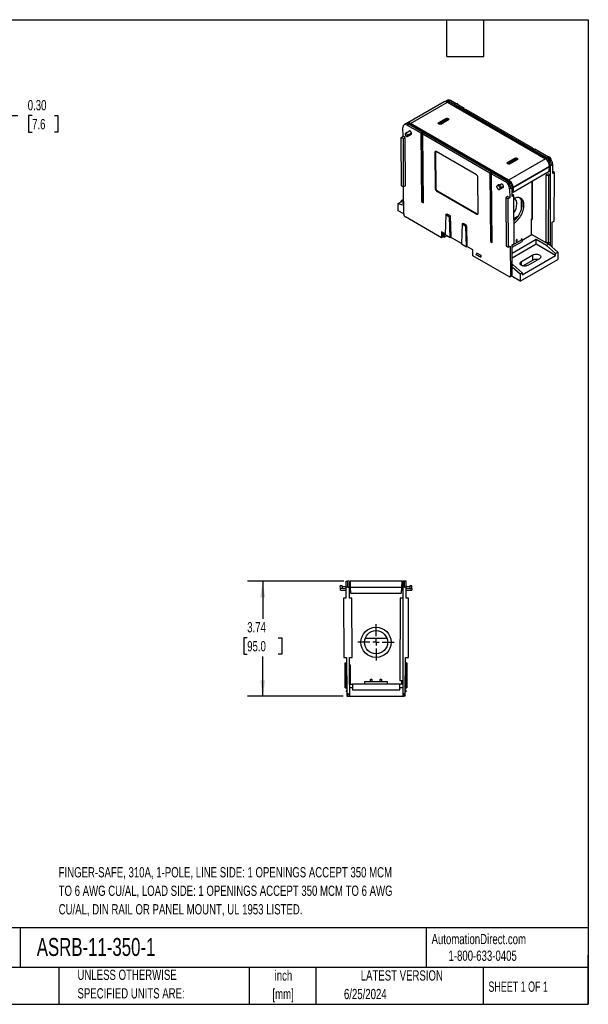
# Model space of a CAD drawing. Header units: inches. Extents: x 1 to 43, y 1 to 33.
# Tile 3 of 3: x 24.5 to 43, y 1 to 33. Entities that reach past the tile are written whole.
import ezdxf

# ---------------------------------------------------------------- set-up
doc = ezdxf.new("R2010")
doc.units = ezdxf.units.IN
doc.header["$LTSCALE"] = 4
doc.header["$MEASUREMENT"] = 0
doc.linetypes.add('CENTERX2', pattern=[0.8, 0.5, -0.1, 0.1, -0.1])
doc.layers.add('CENTER', color=40, linetype='CENTERX2')
doc.layers.add('DIMENSIONS', color=140, linetype='Continuous', lineweight=25)
doc.layers.add('TEXT', color=140, linetype='Continuous', lineweight=25)
doc.styles.add('SLDTEXTSTYLE0', font='TXT', dxfattribs={"width": 0.7})
doc.styles.add('SLDTEXTSTYLE1', font='TXT', dxfattribs={"width": 0.65})
doc.dimstyles.new('SLDDIMSTYLE2', dxfattribs={"dimtxt": 0.339844, "dimasz": 0.52, "dimexe": 0, "dimexo": 0.0625, "dimgap": 0.084961, "dimtad": 0, "dimtih": 1, "dimtoh": 1, "dimrnd": 1e-09, "dimzin": 12, "dimdsep": 46, "dimtxsty": 'SLDTEXTSTYLE0', "dimsah": 1, "dimcen": 0.09, "dimadec": 0, "dimazin": 3, "dimtfac": 1, "dimtofl": 0, "dimtmove": 0, "dimatfit": 3, "dimfxl": 0, "dimfrac": 2, "dimtolj": 1, "dimtzin": 12, "dimarcsym": 0})
doc.dimstyles.new('SLDDIMSTYLE3', dxfattribs={"dimtxt": 0.339844, "dimasz": 0.52, "dimexe": 0, "dimexo": 0.0625, "dimgap": 0.084961, "dimtad": 0, "dimtih": 1, "dimtoh": 1, "dimrnd": 1e-09, "dimzin": 0, "dimdsep": 46, "dimtxsty": 'SLDTEXTSTYLE0', "dimsah": 1, "dimcen": 0.09, "dimadec": 0, "dimazin": 0, "dimtfac": 1, "dimtmove": 0, "dimatfit": 0, "dimfxl": 0, "dimfrac": 2, "dimtolj": 1, "dimtzin": 12, "dimarcsym": 0})

# ---------------------------------------------------------------- blocks, each defined once
blk = doc.blocks.new('_D_3')
at = {"layer": 'DIMENSIONS'}
for p, q in [((35.054, 14.752), (31.917, 14.752)), ((32.417, 14.752), (32.417, 13.531)), ((31.912, 12.915), (31.798, 12.915)), ((31.798, 12.915), (31.798, 12.375)), ((32.922, 12.915), (33.036, 12.915)), ((33.036, 12.915), (33.036, 12.375)), ((31.798, 12.375), (31.912, 12.375)), ((32.417, 11.013), (32.417, 12.299)), ((33.036, 12.375), (32.922, 12.375)), ((35.034, 11.013), (31.917, 11.013))]:
    blk.add_line(p, q, dxfattribs=at)
for points in [[(32.417, 14.752), (32.337, 14.232), (32.497, 14.232)], [(32.417, 11.013), (32.497, 11.533), (32.337, 11.533)]]:
    blk.add_solid(points, dxfattribs=at)
at = {"layer": 'DIMENSIONS', "char_height": 0.3333, "attachment_point": 1, "style": 'SLDTEXTSTYLE0'}
for s, insert in [('3.74', (31.912, 13.421)), ('95.0', (31.912, 12.805))]:
    blk.add_mtext(s, dxfattribs=dict(at, insert=insert))
blk = doc.blocks.new('SW_CENTERMARKSYMBOL_0')
at = {"layer": 'CENTER', "color": 0}
for p, q in [((0, 0.2), (0, 0.592)), ((-0.2, 0), (-0.592, 0)), ((0, 0), (-0.1, 0)), ((0, 0), (0, 0.1)), ((0, 0), (0, -0.1)), ((0, 0), (0.1, 0)), ((0.2, 0), (0.592, 0)), ((0, -0.2), (0, -0.592))]:
    blk.add_line(p, q, dxfattribs=at)
blk = doc.blocks.new('SW_CENTERMARKSYMBOL_1')
at = {"layer": 'CENTER', "color": 0}
for p, q in [((0, 0.2), (0, 0.476)), ((-0.2, 0), (-0.476, 0)), ((0, 0), (-0.1, 0)), ((0, 0), (0, 0.1)), ((0, 0), (0, -0.1)), ((0, 0), (0.1, 0)), ((0.2, 0), (0.476, 0)), ((0, -0.2), (0, -0.476))]:
    blk.add_line(p, q, dxfattribs=at)
blk = doc.blocks.new('_D_7')
at = {"layer": 'DIMENSIONS'}
for p, q in [((23.008, 27.608), (23.008, 30.382)), ((23.308, 27.608), (23.308, 30.382)), ((23.008, 29.882), (22.008, 29.882)), ((23.308, 29.882), (24.458, 29.882)), ((24.919, 29.882), (24.805, 29.882)), ((24.805, 29.882), (24.805, 29.342)), ((25.646, 29.882), (25.76, 29.882)), ((25.76, 29.882), (25.76, 29.342)), ((24.805, 29.342), (24.919, 29.342)), ((25.76, 29.342), (25.646, 29.342))]:
    blk.add_line(p, q, dxfattribs=at)
for points in [[(23.008, 29.882), (22.488, 29.962), (22.488, 29.802)], [(23.308, 29.882), (23.828, 29.802), (23.828, 29.962)]]:
    blk.add_solid(points, dxfattribs=at)
at = {"layer": 'DIMENSIONS', "char_height": 0.3333, "attachment_point": 1, "style": 'SLDTEXTSTYLE0'}
for s, insert in [('0.30', (24.778, 30.388)), ('7.6', (24.919, 29.772))]:
    blk.add_mtext(s, dxfattribs=dict(at, insert=insert))

msp = doc.modelspace()

# ---------------------------------------------------------------- linework, layer by layer
for p, q in [((38.318, 30.327), (37.137, 29.646)), ((37.222, 29.628), (38.419, 30.319)), ((38.375, 30.357), (38.34, 30.336)), ((38.42, 30.383), (38.377, 30.358)), ((38.419, 30.319), (41.606, 28.479)), ((38.436, 30.325), (38.477, 30.35)), ((38.436, 30.325), (38.878, 30.069)), ((38.518, 30.373), (38.477, 30.35)), ((38.477, 30.35), (41.666, 28.509)), ((38.961, 30.117), (38.518, 30.373)), ((38.697, 30.272), (38.695, 30.271)), ((38.898, 30.081), (38.878, 30.069)), ((38.96, 30.046), (38.898, 30.081)), ((38.898, 30.042), (38.898, 30.081)), ((38.941, 30.106), (38.961, 30.117)), ((39.002, 30.071), (38.941, 30.106)), ((38.961, 30.094), (38.961, 30.117)), ((39.023, 30.082), (39.002, 30.071)), ((41.202, 28.823), (39.023, 30.082)), ((38.383, 29.794), (38.131, 29.649)), ((38.139, 29.634), (38.391, 29.78)), ((38.391, 29.78), (38.391, 29.731)), ((38.419, 29.78), (38.448, 29.763)), ((38.419, 29.734), (38.419, 29.78)), ((38.456, 29.777), (38.427, 29.794)), ((38.448, 29.763), (38.448, 29.75)), ((38.878, 30.069), (38.878, 30.054)), ((38.939, 30.034), (38.96, 30.046)), ((38.939, 30.018), (38.939, 30.034)), ((38.939, 30.034), (41.119, 28.776)), ((36.977, 29.211), (36.975, 29.498)), ((37.052, 29.611), (37.013, 29.586)), ((37.096, 29.636), (37.053, 29.612)), ((37.113, 29.577), (37.153, 29.603)), ((37.113, 29.577), (37.556, 29.321)), ((37.154, 29.603), (37.153, 29.603)), ((37.154, 29.603), (37.195, 29.627)), ((40.342, 27.762), (37.154, 29.603)), ((37.639, 29.37), (37.195, 29.627)), ((40.409, 27.788), (37.222, 29.628)), ((38.131, 29.623), (38.16, 29.606)), ((38.166, 29.607), (38.136, 29.624)), ((38.139, 29.622), (38.139, 29.634)), ((38.177, 29.607), (38.172, 29.604)), ((38.19, 29.635), (38.177, 29.627)), ((38.177, 29.603), (38.177, 29.627)), ((38.374, 29.741), (38.19, 29.635)), ((38.19, 29.635), (38.218, 29.619)), ((38.45, 29.752), (38.198, 29.607)), ((38.204, 29.606), (38.456, 29.751)), ((38.402, 29.725), (38.218, 29.619)), ((38.218, 29.619), (38.219, 29.618)), ((38.374, 29.741), (38.402, 29.725)), ((38.411, 29.733), (38.399, 29.727)), ((38.402, 29.724), (38.402, 29.725)), ((36.921, 29.175), (36.977, 29.211)), ((36.921, 29.175), (36.989, 29.136)), ((36.928, 27.605), (36.921, 29.175)), ((37.048, 29.17), (36.977, 29.211)), ((36.989, 29.136), (37.048, 29.17)), ((36.996, 27.566), (36.989, 29.136)), ((37.062, 27.603), (37.048, 29.17)), ((37.183, 29.381), (37.058, 29.304)), ((37.114, 29.207), (37.243, 29.279)), ((37.254, 29.311), (37.126, 29.238)), ((37.556, 29.321), (37.576, 29.334)), ((37.556, 29.321), (37.576, 27.084)), ((37.576, 29.334), (37.637, 29.298)), ((37.576, 29.334), (37.597, 27.096)), ((37.637, 29.298), (37.617, 29.286)), ((37.638, 27.048), (37.617, 29.286)), ((37.617, 29.286), (39.797, 28.028)), ((37.639, 29.37), (37.619, 29.359)), ((37.619, 29.359), (37.68, 29.323)), ((37.639, 29.347), (37.639, 29.37)), ((37.68, 29.323), (37.7, 29.335)), ((39.88, 28.076), (37.7, 29.335)), ((41.182, 28.812), (41.202, 28.823)), ((41.243, 28.777), (41.182, 28.812)), ((41.202, 28.801), (41.202, 28.823)), ((38.014, 28.691), (38.028, 28.699)), ((38.014, 28.691), (38.025, 27.508)), ((38.028, 28.699), (38.039, 27.516)), ((39.364, 27.959), (38.056, 28.715)), ((40.624, 28.5), (40.372, 28.355)), ((40.38, 28.341), (40.632, 28.486)), ((40.632, 28.486), (40.632, 28.438)), ((40.646, 28.49), (40.646, 28.506)), ((40.66, 28.486), (40.689, 28.469)), ((40.66, 28.44), (40.66, 28.486)), ((40.697, 28.483), (40.668, 28.5)), ((41.139, 28.788), (41.119, 28.776)), ((41.119, 28.776), (41.119, 28.76)), ((41.201, 28.752), (41.139, 28.788)), ((41.139, 28.788), (41.139, 28.748)), ((41.18, 28.74), (41.201, 28.752)), ((41.18, 28.725), (41.18, 28.74)), ((41.18, 28.74), (41.625, 28.484)), ((41.264, 28.788), (41.243, 28.777)), ((41.707, 28.532), (41.264, 28.788)), ((41.666, 28.509), (41.625, 28.484)), ((41.707, 28.532), (41.666, 28.509)), ((41.666, 28.509), (41.666, 28.509)), ((41.689, 28.545), (41.687, 28.543)), ((40.372, 28.329), (40.401, 28.312)), ((40.407, 28.313), (40.377, 28.33)), ((40.38, 28.328), (40.38, 28.341)), ((41.606, 28.479), (40.409, 27.788)), ((40.415, 28.312), (40.413, 28.31)), ((40.414, 28.338), (40.426, 28.344)), ((40.423, 28.309), (40.423, 28.307)), ((40.426, 28.344), (40.61, 28.451)), ((40.454, 28.328), (40.426, 28.344)), ((40.692, 28.458), (40.439, 28.313)), ((40.445, 28.312), (40.697, 28.458)), ((40.454, 28.328), (40.637, 28.434)), ((40.454, 28.328), (40.457, 28.323)), ((40.556, 27.551), (41.738, 28.233)), ((41.738, 28.23), (40.556, 27.548)), ((40.637, 28.434), (40.61, 28.451)), ((40.635, 28.436), (40.641, 28.44)), ((40.637, 28.434), (40.641, 28.429)), ((40.689, 28.469), (40.689, 28.457)), ((41.724, 28.073), (41.738, 28.23)), ((41.738, 28.233), (41.738, 28.23)), ((41.807, 28.269), (41.764, 28.242)), ((41.764, 28.242), (41.764, 25.657)), ((41.807, 28.269), (41.845, 28.29)), ((41.842, 28), (41.845, 28.29)), ((39.417, 26.704), (39.406, 27.887)), ((39.797, 28.028), (39.817, 28.04)), ((39.797, 28.028), (39.817, 25.79)), ((39.817, 28.04), (39.878, 28.005)), ((39.817, 28.04), (39.838, 25.802)), ((39.878, 28.005), (39.858, 27.992)), ((39.879, 25.755), (39.858, 27.992)), ((39.858, 27.992), (40.301, 27.736)), ((39.88, 28.076), (39.86, 28.065)), ((39.86, 28.065), (39.921, 28.029)), ((39.88, 28.053), (39.88, 28.076)), ((39.921, 28.029), (39.942, 28.041)), ((40.383, 27.786), (39.942, 28.041)), ((40.556, 27.398), (41.724, 28.073)), ((41.625, 25.772), (41.635, 27.961)), ((41.693, 27.995), (41.635, 27.961)), ((41.635, 27.961), (41.704, 27.921)), ((41.693, 27.995), (41.761, 27.956)), ((41.704, 27.921), (41.694, 25.732)), ((41.761, 27.956), (41.704, 27.921)), ((41.761, 27.956), (41.762, 25.77)), ((41.899, 28.033), (41.842, 28)), ((41.899, 28.033), (41.843, 28.065)), ((41.892, 26.455), (41.899, 28.033)), ((36.928, 27.605), (36.996, 27.566)), ((37.001, 26.685), (36.993, 27.568)), ((37.062, 27.603), (36.996, 27.566)), ((40.016, 27.565), (40.039, 27.551)), ((40.074, 27.628), (40.034, 27.605)), ((40.175, 27.653), (40.121, 27.62)), ((40.247, 27.578), (40.18, 27.54)), ((40.182, 27.522), (40.236, 27.551)), ((40.301, 27.736), (40.342, 27.762)), ((40.383, 27.786), (40.342, 27.762)), ((40.485, 27.523), (40.442, 27.496)), ((40.485, 27.523), (40.523, 27.545)), ((40.523, 27.256), (40.523, 27.545)), ((40.556, 27.548), (40.556, 27.551)), ((40.556, 27.548), (40.556, 27.398)), ((41.172, 27.754), (41.172, 26.528)), ((41.18, 26.491), (41.18, 27.759)), ((38.025, 27.508), (38.039, 27.516)), ((38.067, 27.436), (38.081, 27.444)), ((38.067, 27.436), (39.376, 26.68)), ((38.081, 27.444), (39.39, 26.688)), ((40.107, 27.48), (40.135, 27.496)), ((40.142, 27.492), (40.118, 27.506)), ((40.183, 27.517), (40.142, 27.492)), ((40.374, 27.25), (40.318, 27.214)), ((40.388, 27.174), (40.318, 27.214)), ((40.318, 27.214), (40.325, 25.644)), ((40.445, 27.209), (40.374, 27.25)), ((40.445, 27.209), (40.388, 27.174)), ((40.442, 27.496), (40.445, 27.209)), ((40.556, 27.398), (40.523, 27.418)), ((40.579, 27.289), (40.523, 27.322)), ((40.579, 27.289), (40.523, 27.256)), ((40.587, 25.719), (40.579, 27.289)), ((36.822, 27.021), (36.997, 27.121)), ((36.822, 26.789), (36.822, 27.021)), ((36.822, 27.021), (36.998, 26.973)), ((36.907, 27.088), (36.908, 27.07)), ((36.996, 27.158), (36.93, 27.12)), ((36.997, 27.063), (36.961, 27.042)), ((36.961, 27.042), (36.997, 27.032)), ((37.576, 27.084), (37.597, 27.096)), ((37.576, 27.084), (37.638, 27.048)), ((37.597, 27.096), (37.637, 27.072)), ((40.388, 27.174), (40.395, 25.604)), ((40.83, 26.848), (40.83, 27.131)), ((37.001, 26.686), (36.822, 26.789)), ((38.227, 25.913), (37.057, 26.589)), ((38.367, 26.669), (38.345, 26.021)), ((38.381, 26.677), (38.367, 26.669)), ((38.367, 26.669), (38.493, 26.597)), ((38.381, 26.677), (38.408, 26.683)), ((38.516, 26.621), (38.408, 26.683)), ((38.493, 26.597), (38.507, 26.605)), ((38.511, 25.926), (38.493, 26.597)), ((38.507, 26.605), (38.516, 26.621)), ((38.507, 26.605), (38.525, 25.934)), ((38.539, 25.956), (38.516, 26.621)), ((39.39, 26.688), (39.376, 26.68)), ((40.723, 26.616), (40.583, 26.535)), ((40.583, 26.522), (40.708, 26.594)), ((40.83, 26.87), (40.835, 26.867)), ((38.896, 26.364), (38.874, 25.715)), ((38.91, 26.372), (38.896, 26.364)), ((38.896, 26.364), (39.022, 26.292)), ((38.91, 26.372), (38.937, 26.378)), ((39.045, 26.315), (38.937, 26.378)), ((39.022, 26.292), (39.036, 26.3)), ((39.04, 25.62), (39.022, 26.292)), ((39.036, 26.3), (39.045, 26.315)), ((39.036, 26.3), (39.053, 25.628)), ((39.067, 25.651), (39.045, 26.315)), ((41.144, 26.512), (41.172, 26.528)), ((41.144, 26.512), (41.18, 26.491)), ((41.144, 26.512), (41.144, 25.998)), ((41.18, 26.514), (41.164, 26.524)), ((41.82, 25.606), (41.828, 26.417)), ((41.828, 26.417), (41.892, 26.455)), ((38.346, 26.035), (38.225, 26.105)), ((38.225, 26.105), (38.227, 25.913)), ((38.254, 25.929), (38.227, 25.913)), ((38.254, 25.929), (38.282, 25.946)), ((38.282, 25.946), (38.282, 26.072)), ((38.314, 25.928), (38.282, 25.946)), ((38.314, 26.053), (38.314, 25.928)), ((38.314, 25.928), (38.411, 25.983)), ((38.345, 26.021), (38.511, 25.926)), ((38.511, 25.926), (38.525, 25.934)), ((38.875, 25.73), (38.523, 25.933)), ((38.525, 25.934), (38.539, 25.956)), ((41.144, 25.998), (40.847, 25.826)), ((41.144, 26.03), (41.713, 25.701)), ((38.874, 25.715), (39.04, 25.62)), ((39.04, 25.62), (39.053, 25.628)), ((39.241, 25.519), (39.052, 25.627)), ((39.053, 25.628), (39.067, 25.651)), ((39.817, 25.79), (39.838, 25.802)), ((39.817, 25.79), (39.879, 25.755)), ((39.838, 25.802), (39.878, 25.778)), ((40.325, 25.644), (40.395, 25.604)), ((40.395, 25.604), (40.459, 25.642)), ((40.459, 25.642), (40.468, 24.684)), ((40.523, 25.674), (40.847, 25.861)), ((41.31, 25.854), (40.523, 25.399)), ((40.523, 25.603), (40.847, 25.79)), ((40.523, 25.681), (40.587, 25.719)), ((41.31, 25.701), (40.523, 25.247)), ((40.523, 24.717), (40.523, 25.681)), ((40.65, 25.825), (40.65, 25.783)), ((40.689, 25.809), (40.65, 25.786)), ((40.664, 25.849), (40.678, 25.857)), ((40.678, 25.857), (40.692, 25.849)), ((40.692, 25.807), (40.692, 25.849)), ((40.847, 25.861), (40.816, 25.879)), ((40.847, 25.861), (40.847, 25.79)), ((41.644, 25.661), (41.31, 25.854)), ((41.31, 25.701), (41.31, 25.854)), ((41.936, 25.339), (41.31, 25.701)), ((41.694, 25.732), (41.625, 25.772)), ((41.713, 25.701), (41.644, 25.661)), ((41.936, 25.402), (41.644, 25.661)), ((41.694, 25.732), (41.762, 25.77)), ((41.713, 25.701), (42.006, 25.442)), ((39.242, 25.327), (39.241, 25.519)), ((40.412, 24.652), (39.242, 25.327)), ((39.373, 25.416), (39.355, 25.369)), ((39.355, 25.369), (39.493, 25.289)), ((39.355, 25.358), (39.355, 25.369)), ((39.493, 25.278), (39.355, 25.358)), ((39.513, 25.336), (39.373, 25.416)), ((39.512, 25.336), (39.373, 25.416)), ((39.373, 25.416), (39.373, 25.416)), ((39.512, 25.336), (39.493, 25.289)), ((39.493, 25.289), (39.493, 25.278)), ((39.513, 25.288), (39.493, 25.278)), ((39.513, 25.336), (39.512, 25.336)), ((39.513, 25.288), (39.513, 25.336)), ((40.825, 25.139), (41.198, 25.354)), ((40.85, 24.713), (41.936, 25.339)), ((41.198, 25.185), (41.198, 25.354)), ((41.936, 25.402), (42.006, 25.442)), ((41.936, 25.339), (41.936, 25.402)), ((42.006, 25.442), (42.006, 25.211)), ((40.523, 25.055), (40.558, 25.034)), ((40.523, 25.014), (40.558, 25.034)), ((40.523, 24.964), (40.781, 24.735)), ((40.558, 25.034), (40.85, 24.775)), ((40.781, 24.504), (42.006, 25.211)), ((40.825, 25.016), (40.825, 25.139)), ((40.874, 24.998), (41.198, 25.185)), ((41.41, 25.232), (41.037, 25.016)), ((40.452, 24.648), (40.48, 24.664)), ((40.496, 24.7), (40.468, 24.684)), ((40.481, 24.665), (40.507, 24.681)), ((40.781, 24.504), (40.491, 24.671)), ((40.496, 24.7), (40.523, 24.717)), ((40.781, 24.735), (40.85, 24.775)), ((40.781, 24.735), (40.781, 24.504)), ((40.85, 24.775), (40.85, 24.713)), ((35.116, 14.75), (35.175, 14.752)), ((35.116, 14.75), (35.118, 14.554)), ((35.234, 14.751), (35.175, 14.752)), ((35.234, 14.554), (35.234, 14.751)), ((36.946, 14.752), (35.254, 14.752)), ((35.254, 14.752), (35.264, 14.555)), ((36.936, 14.555), (36.946, 14.752)), ((37.025, 14.752), (36.966, 14.751)), ((36.966, 14.751), (36.966, 14.555)), ((37.025, 14.752), (37.025, 14.752)), ((37.084, 14.751), (37.025, 14.752)), ((37.082, 14.554), (37.084, 14.751)), ((34.995, 14.603), (34.939, 14.603)), ((34.94, 14.514), (34.939, 14.603)), ((34.999, 14.515), (34.94, 14.514)), ((34.94, 14.458), (35.119, 14.456)), ((34.94, 14.458), (35.119, 14.456)), ((34.995, 14.603), (34.999, 14.515)), ((35.119, 14.574), (34.996, 14.572)), ((35.118, 14.515), (34.999, 14.515)), ((35.179, 14.555), (35.118, 14.554)), ((35.118, 14.554), (35.122, 14.2)), ((35.179, 14.555), (35.234, 14.554)), ((35.263, 14.575), (35.232, 14.575)), ((35.263, 14.575), (35.234, 14.575)), ((35.234, 14.201), (35.234, 14.554)), ((35.234, 14.516), (35.266, 14.516)), ((35.234, 14.457), (35.269, 14.458)), ((35.264, 14.551), (35.264, 14.555)), ((35.264, 14.555), (36.936, 14.555)), ((36.936, 14.551), (35.264, 14.551)), ((35.264, 14.551), (35.274, 14.358)), ((36.926, 14.358), (36.936, 14.551)), ((36.931, 14.458), (36.966, 14.457)), ((36.966, 14.516), (36.934, 14.516)), ((36.936, 14.555), (36.936, 14.551)), ((36.967, 14.575), (36.937, 14.575)), ((36.966, 14.575), (36.937, 14.575)), ((37.028, 14.555), (36.966, 14.555)), ((36.966, 14.555), (36.966, 11.387)), ((37.028, 14.555), (37.082, 14.554)), ((37.078, 14.201), (37.082, 14.554)), ((37.201, 14.572), (37.081, 14.575)), ((37.081, 14.457), (37.26, 14.459)), ((37.201, 14.572), (37.082, 14.575)), ((37.201, 14.515), (37.082, 14.516)), ((37.202, 14.604), (37.201, 14.515)), ((37.201, 14.515), (37.26, 14.515)), ((37.261, 14.603), (37.202, 14.604)), ((37.26, 14.515), (37.261, 14.603)), ((35.122, 14.2), (35.04, 14.198)), ((35.04, 14.198), (35.05, 12.271)), ((35.316, 14.2), (35.234, 14.201)), ((35.274, 14.358), (36.926, 14.358)), ((35.326, 12.272), (35.316, 14.2)), ((36.884, 14.2), (36.87, 11.526)), ((36.966, 14.201), (36.884, 14.2)), ((37.16, 14.199), (37.078, 14.201)), ((37.15, 12.271), (37.16, 14.199)), ((35.749, 12.902), (36.451, 12.902)), ((35.05, 12.271), (35.142, 12.271)), ((35.142, 12.271), (35.154, 11.091)), ((35.234, 12.272), (35.326, 12.272)), ((35.234, 11.393), (35.234, 12.272)), ((37.046, 11.091), (37.058, 12.272)), ((37.058, 12.272), (37.15, 12.271)), ((35.095, 11.287), (35.098, 12.094)), ((35.098, 12.094), (35.118, 12.094)), ((35.118, 12.094), (35.115, 11.287)), ((35.118, 12.094), (35.144, 12.094)), ((35.234, 12.036), (35.273, 12.036)), ((35.273, 11.406), (35.273, 12.036)), ((37.082, 12.094), (37.056, 12.095)), ((37.085, 11.288), (37.082, 12.094)), ((37.082, 12.094), (37.102, 12.094)), ((37.102, 12.094), (37.105, 11.288)), ((35.913, 11.544), (35.913, 11.493)), ((35.933, 11.564), (35.952, 11.564)), ((35.972, 11.493), (35.972, 11.544)), ((36.228, 11.544), (36.228, 11.493)), ((36.248, 11.564), (36.267, 11.564)), ((36.287, 11.493), (36.287, 11.544)), ((36.87, 11.526), (36.966, 11.524)), ((36.927, 11.525), (36.927, 11.406)), ((35.095, 11.287), (35.115, 11.287)), ((35.115, 11.287), (35.152, 11.287)), ((35.152, 11.216), (35.126, 11.172)), ((35.153, 11.216), (35.152, 11.216)), ((35.234, 11.406), (35.332, 11.406)), ((35.234, 11.393), (35.234, 11.296)), ((35.234, 11.296), (35.234, 11.013)), ((35.234, 11.296), (35.332, 11.296)), ((35.332, 11.406), (35.332, 11.296)), ((36.868, 11.406), (35.332, 11.406)), ((35.332, 11.296), (35.332, 11.219)), ((35.332, 11.219), (36.868, 11.219)), ((35.738, 11.406), (35.738, 11.493)), ((35.738, 11.493), (36.462, 11.493)), ((36.462, 11.493), (36.462, 11.406)), ((36.966, 11.406), (36.868, 11.406)), ((36.868, 11.296), (36.868, 11.406)), ((36.868, 11.219), (36.868, 11.296)), ((36.868, 11.296), (36.966, 11.296)), ((36.966, 11.387), (36.966, 11.296)), ((36.966, 11.296), (36.966, 11.013)), ((37.048, 11.217), (37.047, 11.217)), ((37.048, 11.288), (37.085, 11.288)), ((37.048, 11.217), (37.074, 11.172)), ((37.085, 11.288), (37.105, 11.288)), ((35.126, 11.172), (35.126, 11.158)), ((35.154, 11.157), (35.126, 11.158)), ((35.195, 11.09), (35.154, 11.091)), ((35.154, 11.091), (35.155, 11.012)), ((35.155, 11.012), (35.195, 11.012)), ((35.195, 11.09), (35.234, 11.091)), ((35.195, 11.012), (35.234, 11.013)), ((35.234, 11.013), (36.966, 11.013)), ((36.966, 11.092), (37.007, 11.091)), ((36.966, 11.013), (37.006, 11.012)), ((37.045, 11.013), (37.006, 11.012)), ((37.046, 11.091), (37.007, 11.091)), ((37.045, 11.013), (37.046, 11.091)), ((37.074, 11.158), (37.046, 11.158)), ((37.074, 11.158), (37.074, 11.172))]:
    msp.add_line(p, q)
at = {"flags": 128}
for points in [[(38.697, 30.272), (38.705, 30.276), (38.719, 30.276), (38.733, 30.272), (38.749, 30.263), (38.763, 30.25), (38.777, 30.235), (38.787, 30.218)], [(41.795, 28.444), (41.794, 28.45), (41.789, 28.469), (41.78, 28.489), (41.769, 28.507), (41.756, 28.523), (41.741, 28.535), (41.726, 28.544), (41.711, 28.548), (41.698, 28.548), (41.689, 28.545)], [(40.142, 27.492), (40.14, 27.511), (40.134, 27.53), (40.126, 27.549), (40.114, 27.567), (40.101, 27.583), (40.086, 27.596), (40.071, 27.604), (40.056, 27.609), (40.043, 27.608), (40.032, 27.603), (40.023, 27.594), (40.018, 27.581), (40.016, 27.565)], [(40.584, 26.382), (40.612, 26.402), (40.647, 26.431), (40.68, 26.462), (40.713, 26.497), (40.744, 26.534), (40.773, 26.574), (40.799, 26.616), (40.824, 26.66), (40.845, 26.705), (40.864, 26.75), (40.879, 26.795), (40.892, 26.841), (40.9, 26.885), (40.906, 26.928), (40.908, 26.97), (40.906, 27.01), (40.9, 27.047), (40.892, 27.081), (40.879, 27.112), (40.864, 27.14), (40.845, 27.164), (40.824, 27.183), (40.799, 27.199), (40.773, 27.21), (40.744, 27.217), (40.713, 27.218), (40.68, 27.216), (40.647, 27.209), (40.612, 27.197), (40.58, 27.182)], [(40.583, 26.456), (40.591, 26.463), (40.625, 26.494), (40.657, 26.529), (40.688, 26.567), (40.717, 26.607), (40.744, 26.649), (40.768, 26.692), (40.789, 26.737), (40.808, 26.782), (40.824, 26.828), (40.836, 26.873), (40.845, 26.917), (40.85, 26.961), (40.852, 27.002), (40.85, 27.042), (40.845, 27.079), (40.836, 27.113), (40.824, 27.144), (40.808, 27.172), (40.789, 27.196), (40.776, 27.209)], [(41.198, 25.354), (41.22, 25.364), (41.244, 25.372), (41.27, 25.377), (41.297, 25.379), (41.325, 25.378), (41.352, 25.375), (41.377, 25.368), (41.4, 25.359), (41.419, 25.348), (41.435, 25.335), (41.446, 25.32), (41.452, 25.305), (41.454, 25.289), (41.45, 25.273), (41.441, 25.258), (41.428, 25.244), (41.41, 25.232)], [(41.037, 25.016), (41.016, 25.006), (40.992, 24.999), (40.965, 24.993), (40.938, 24.991), (40.911, 24.992), (40.884, 24.996), (40.858, 25.002), (40.836, 25.011), (40.816, 25.022), (40.8, 25.036), (40.789, 25.05), (40.783, 25.066), (40.782, 25.082), (40.786, 25.097), (40.794, 25.112), (40.808, 25.126), (40.825, 25.139)]]:
    msp.add_lwpolyline(points, dxfattribs=at)
for centre, radius in [((36.1, 12.765), 0.492), ((36.1, 12.768), 0.376)]:
    msp.add_circle(centre, radius)
for centre, radius, start, end in [((38.373, 29.779), 0.0182, 3.2297, 57.3477), ((38.437, 29.779), 0.0182, 122.6523, 176.7703), ((38.466, 29.762), 0.0182, 122.6523, 176.7703), ((38.121, 29.633), 0.0182, 3.2297, 57.3477), ((38.134, 29.618), 0.00583, 65.0771, 126.2333), ((38.163, 29.601), 0.00582, 64.6322, 126.2737), ((38.201, 29.601), 0.00582, 53.7263, 115.3678), ((38.453, 29.747), 0.00583, 53.7667, 114.9229), ((40.614, 28.485), 0.0182, 3.2297, 57.3477), ((40.678, 28.485), 0.0182, 122.6523, 176.7703), ((40.707, 28.468), 0.0182, 122.6523, 176.7703), ((40.363, 28.331), 0.011, 7.936, 94.98), ((40.362, 28.34), 0.0182, 3.2297, 57.3477), ((40.375, 28.325), 0.00567, 64.1284, 127.1821), ((40.404, 28.308), 0.00584, 65.1802, 126.2239), ((40.442, 28.308), 0.00584, 53.7761, 114.8198), ((40.694, 28.453), 0.00583, 53.7667, 114.9229), ((40.706, 28.46), 0.011, 85.02, 172.064), ((40.118, 27.034), 0.56, 325.8997, 357.6858), ((40.499, 27.033), 0.18, 353.0196, 59.1413), ((40.68, 25.824), 0.0303, 122.6055, 177.3945), ((40.683, 25.85), 0.0086, 350.786, 129.2033), ((41.305, 24.975), 0.236, 76.1381, 116.9307), ((35.933, 11.544), 0.0197, 90, 180), ((35.952, 11.544), 0.0197, 0, 90), ((36.248, 11.544), 0.0197, 90, 180), ((36.267, 11.544), 0.0197, 0, 90)]:
    msp.add_arc(centre, radius, start, end)
for centre, major_axis, ratio, start_param, end_param in [((38.411, 30.154), (-0.09, 0.175), 0.606756, 5.526942, 6.312259), ((38.436, 30.164), (-0.098, 0.171), 0.577258, 5.497897, 6.259182), ((38.476, 30.188), (-0.1, 0.169), 0.590386, 5.492036, 6.292156), ((38.517, 30.211), (-0.097, 0.171), 0.58352, 5.502977, 6.285765), ((37.114, 29.417), (-0.1, 0.17), 0.571182, 5.492718, 7.063393), ((37.154, 29.443), (-0.102, 0.169), 0.584342, 5.486891, 6.291972), ((37.194, 29.466), (-0.098, 0.17), 0.577505, 5.497684, 6.285801), ((37.229, 29.471), (-0.106, 0.166), 0.546414, 5.474288, 6.097383), ((38.405, 29.723), (0.0197, 0), 0.577464, 0.983288, 2.356042), ((38.056, 28.667), (-0.03, 0.0509), 0.571305, 5.4927, 7.063496), ((38.07, 28.675), (-0.03, 0.0509), 0.571305, 0.238579, 0.780311), ((41.625, 28.323), (-0.098, 0.171), 0.577258, 3.926614, 5.497897), ((41.665, 28.348), (-0.1, 0.169), 0.590385, 3.920753, 5.491427), ((41.706, 28.37), (-0.097, 0.171), 0.58352, 3.932303, 5.502977), ((40.646, 28.429), (0.0197, 0), 0.577464, 0.983288, 2.356042), ((41.599, 28.314), (-0.09, 0.175), 0.606756, 3.956146, 5.526942), ((39.365, 27.911), (-0.03, 0.0509), 0.571305, 3.921903, 5.4927), ((40.121, 27.553), (-0.0469, 0.0752), 0.553762, 3.908361, 6.267079), ((40.303, 27.576), (-0.1, 0.17), 0.571182, 3.921618, 5.492718), ((40.343, 27.602), (-0.102, 0.169), 0.584342, 3.915789, 5.486281), ((40.383, 27.625), (-0.098, 0.17), 0.577505, 3.927192, 5.497684), ((40.417, 27.631), (-0.106, 0.166), 0.546414, 3.903491, 5.474288), ((38.067, 27.484), (-0.03, 0.0509), 0.571305, 0.780311, 2.351107), ((38.081, 27.492), (-0.03, 0.0509), 0.571305, 0.780311, 2.351107), ((37.056, 26.653), (-0.04, 0.0678), 0.571531, 0.780686, 2.350995), ((39.375, 26.728), (-0.03, 0.0509), 0.571305, 2.351107, 3.921903), ((39.389, 26.736), (-0.03, 0.0509), 0.571305, 2.351107, 2.897886), ((40.412, 24.716), (-0.04, 0.0678), 0.571532, 2.350995, 3.922096), ((40.44, 24.732), (-0.0407, 0.0674), 0.584342, 3.132807, 3.915789), ((40.467, 24.749), (-0.0394, 0.0682), 0.577153, 3.161659, 3.92707), ((35.176, 14.555), (-0.001, 0.197), 0.01745, 4.712389, 6.282881), ((37.024, 14.555), (0.001, 0.197), 0.017449, 4.712206, 6.282881), ((35.194, 11.09), (-0.0004, 0.0788), 0.01745, 3.141897, 4.712389), ((37.006, 11.091), (0.0004, 0.0788), 0.017449, 3.141897, 4.712206)]:
    msp.add_ellipse(centre, major_axis=major_axis, ratio=ratio, start_param=start_param, end_param=end_param)
for points in [[(38.477, 30.35), (38.477, 30.35), (38.477, 30.35), (38.477, 30.35)], [(38.454, 29.755), (38.454, 29.758), (38.452, 29.761), (38.448, 29.763)], [(38.139, 29.634), (38.135, 29.632), (38.133, 29.629), (38.133, 29.626)], [(40.624, 28.5), (40.629, 28.504), (40.638, 28.506), (40.646, 28.506)], [(40.646, 28.49), (40.641, 28.49), (40.636, 28.488), (40.632, 28.486)], [(40.646, 28.506), (40.654, 28.506), (40.662, 28.504), (40.668, 28.5)], [(40.66, 28.486), (40.656, 28.488), (40.651, 28.49), (40.646, 28.49)], [(40.697, 28.483), (40.703, 28.48), (40.707, 28.475), (40.707, 28.471)], [(40.362, 28.342), (40.362, 28.347), (40.366, 28.352), (40.372, 28.355)], [(40.372, 28.329), (40.366, 28.333), (40.362, 28.337), (40.362, 28.342)], [(40.38, 28.341), (40.376, 28.339), (40.374, 28.336), (40.374, 28.333)], [(40.423, 28.307), (40.415, 28.307), (40.407, 28.309), (40.401, 28.312)], [(40.445, 28.312), (40.44, 28.309), (40.431, 28.307), (40.423, 28.307)], [(40.695, 28.461), (40.695, 28.464), (40.693, 28.467), (40.689, 28.469)], [(40.707, 28.471), (40.707, 28.466), (40.703, 28.461), (40.697, 28.458)], [(40.342, 27.762), (40.342, 27.762), (40.342, 27.762), (40.342, 27.762)]]:
    msp.add_open_spline(points, degree=3)
for points, knots in [([(38.383, 29.794), (38.388, 29.797), (38.397, 29.799), (38.413, 29.799), (38.421, 29.797), (38.427, 29.794)], [0, 0, 0, 0, 0.5, 0.5, 1, 1, 1, 1]), ([(38.419, 29.78), (38.415, 29.782), (38.41, 29.783), (38.4, 29.783), (38.395, 29.782), (38.391, 29.78)], [0, 0, 0, 0, 0.5, 0.5, 1, 1, 1, 1]), ([(38.456, 29.777), (38.462, 29.774), (38.466, 29.769), (38.466, 29.76), (38.462, 29.755), (38.456, 29.751)], [0, 0, 0, 0, 0.5, 0.5, 1, 1, 1, 1]), ([(38.131, 29.623), (38.125, 29.626), (38.121, 29.631), (38.121, 29.641), (38.125, 29.645), (38.131, 29.649)], [0, 0, 0, 0, 0.5, 0.5, 1, 1, 1, 1]), ([(38.136, 29.624), (38.135, 29.624), (38.134, 29.625), (38.133, 29.626), (38.133, 29.626)], [0, 0, 0, 0, 0.52038, 1, 1, 1, 1]), ([(38.204, 29.606), (38.199, 29.603), (38.19, 29.601), (38.174, 29.601), (38.166, 29.603), (38.16, 29.606)], [0, 0, 0, 0, 0.5, 0.5, 1, 1, 1, 1]), ([(38.198, 29.607), (38.196, 29.606), (38.191, 29.603), (38.182, 29.602), (38.173, 29.603), (38.168, 29.606), (38.166, 29.607)], [0, 0, 0, 0, 0.2501149, 0.5, 0.7498851, 1, 1, 1, 1]), ([(38.454, 29.755), (38.454, 29.754), (38.453, 29.754), (38.451, 29.753), (38.45, 29.752)], [0, 0, 0, 0, 0.47962, 1, 1, 1, 1]), ([(37.126, 29.238), (37.125, 29.244), (37.123, 29.25), (37.12, 29.26), (37.119, 29.263), (37.115, 29.27), (37.114, 29.273), (37.108, 29.282), (37.104, 29.287), (37.094, 29.296), (37.089, 29.3), (37.079, 29.305), (37.074, 29.307), (37.067, 29.307), (37.065, 29.307), (37.061, 29.306), (37.059, 29.305), (37.051, 29.3), (37.047, 29.29), (37.047, 29.279)], [0.008877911, 0.008877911, 0.008877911, 0.008877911, 0.00941531, 0.00941531, 0.009684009, 0.009684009, 0.009952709, 0.009952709, 0.010490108, 0.010490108, 0.011027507, 0.011027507, 0.011564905, 0.011564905, 0.011833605, 0.011833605, 0.012102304, 0.012102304, 0.013177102, 0.013177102, 0.013177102, 0.013177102]), ([(37.047, 29.279), (37.047, 29.273), (37.048, 29.266), (37.051, 29.256), (37.052, 29.252), (37.055, 29.245), (37.057, 29.242), (37.061, 29.235), (37.063, 29.232), (37.068, 29.226), (37.07, 29.224), (37.075, 29.219), (37.078, 29.216), (37.083, 29.212), (37.086, 29.211), (37.091, 29.208), (37.094, 29.207), (37.099, 29.206), (37.101, 29.205), (37.109, 29.205), (37.113, 29.206), (37.118, 29.21), (37.12, 29.212), (37.122, 29.216), (37.123, 29.218), (37.126, 29.226), (37.126, 29.231), (37.126, 29.238)], [0.004297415, 0.004297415, 0.004297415, 0.004297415, 0.004869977, 0.004869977, 0.005156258, 0.005156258, 0.005442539, 0.005442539, 0.00572882, 0.00572882, 0.006015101, 0.006015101, 0.006301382, 0.006301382, 0.006587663, 0.006587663, 0.006873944, 0.006873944, 0.007160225, 0.007160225, 0.007732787, 0.007732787, 0.008019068, 0.008019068, 0.008305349, 0.008305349, 0.008877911, 0.008877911, 0.008877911, 0.008877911]), ([(37.254, 29.311), (37.253, 29.316), (37.251, 29.328), (37.242, 29.347), (37.23, 29.363), (37.217, 29.376), (37.203, 29.383), (37.19, 29.384), (37.185, 29.381), (37.182, 29.38)], [0, 0, 0, 0, 0.150577, 0.3011382, 0.4494903, 0.5973546, 0.7478338, 0.8939231, 1, 1, 1, 1]), ([(37.242, 29.279), (37.242, 29.279), (37.246, 29.28), (37.251, 29.287), (37.254, 29.298), (37.254, 29.307), (37.254, 29.311)], [0, 0, 0, 0, 0.026681, 0.401734, 0.774707, 1, 1, 1, 1]), ([(40.377, 28.33), (40.377, 28.33), (40.376, 28.331), (40.375, 28.332), (40.375, 28.332), (40.375, 28.331)], [0, 0, 0, 0, 0.280823, 0.584378, 1, 1, 1, 1]), ([(40.423, 28.309), (40.422, 28.309), (40.418, 28.309), (40.414, 28.31), (40.41, 28.311), (40.408, 28.312), (40.407, 28.313)], [0, 0, 0, 0, 0.25656, 0.50798, 0.755407, 1, 1, 1, 1]), ([(40.439, 28.313), (40.438, 28.312), (40.436, 28.311), (40.432, 28.31), (40.428, 28.309), (40.425, 28.309), (40.423, 28.309)], [0, 0, 0, 0, 0.2445928, 0.4920202, 0.7434396, 1, 1, 1, 1]), ([(40.694, 28.46), (40.694, 28.46), (40.694, 28.46), (40.693, 28.459), (40.692, 28.459), (40.692, 28.458)], [0, 0, 0, 0, 0.415622, 0.719177, 1, 1, 1, 1]), ([(40.039, 27.551), (40.039, 27.545), (40.04, 27.539), (40.044, 27.525), (40.047, 27.519), (40.053, 27.509), (40.055, 27.506), (40.059, 27.5), (40.062, 27.498), (40.066, 27.493), (40.069, 27.49), (40.074, 27.486), (40.077, 27.484), (40.084, 27.48), (40.089, 27.478), (40.099, 27.477), (40.103, 27.478), (40.109, 27.481), (40.11, 27.482), (40.113, 27.486), (40.114, 27.488), (40.117, 27.494), (40.118, 27.5), (40.118, 27.506)], [0, 0, 0, 0, 0.000554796, 0.000554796, 0.001109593, 0.001109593, 0.001386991, 0.001386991, 0.001664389, 0.001664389, 0.001941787, 0.001941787, 0.002219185, 0.002219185, 0.002773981, 0.002773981, 0.003328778, 0.003328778, 0.003606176, 0.003606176, 0.003883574, 0.003883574, 0.00443837, 0.00443837, 0.00443837, 0.00443837]), ([(40.247, 27.578), (40.246, 27.584), (40.245, 27.595), (40.238, 27.614), (40.227, 27.631), (40.214, 27.644), (40.199, 27.654), (40.186, 27.656), (40.178, 27.656), (40.175, 27.653), (40.175, 27.653)], [0, 0, 0, 0, 0.142889, 0.285628, 0.429989, 0.569651, 0.714802, 0.854199, 0.99816, 1, 1, 1, 1]), ([(40.235, 27.551), (40.235, 27.551), (40.239, 27.552), (40.244, 27.56), (40.247, 27.569), (40.247, 27.576), (40.247, 27.578)], [0, 0, 0, 0, 0.025187, 0.449846, 0.872499, 1, 1, 1, 1]), ([(36.93, 27.12), (36.925, 27.116), (36.913, 27.108), (36.907, 27.093), (36.907, 27.081), (36.912, 27.075), (36.913, 27.073)], [0, 0, 0, 0, 0.2980619, 0.5961258, 0.8941421, 1, 1, 1, 1]), ([(34.94, 14.459), (34.94, 14.459), (34.94, 14.458), (34.94, 14.464), (34.94, 14.474), (34.94, 14.49), (34.94, 14.504), (34.94, 14.512), (34.94, 14.514)], [0, 0, 0, 0, 0.080193, 0.290336, 0.507708, 0.722234, 0.935689, 1, 1, 1, 1]), ([(37.26, 14.515), (37.26, 14.508), (37.26, 14.496), (37.26, 14.479), (37.26, 14.466), (37.26, 14.459), (37.26, 14.46), (37.26, 14.46)], [0, 0, 0, 0, 0.21639, 0.432538, 0.650616, 0.861783, 1, 1, 1, 1])]:
    msp.add_open_spline(points, degree=3, knots=knots)
at = {"layer": 'TEXT'}
for p, q in [((1, 33), (43, 33)), ((38.4, 31.8), (38.4, 33)), ((39.6, 31.8), (39.6, 33)), ((43, 33), (43, 1)), ((38.4, 31.8), (39.6, 31.8)), ((43, 3.484), (1, 3.484)), ((24.529, 3.484), (24.529, 2.2)), ((37.728, 3.484), (37.728, 2.2)), ((43, 1), (43, 2.6)), ((43, 2.2), (1, 2.2)), ((25.792, 2.2), (25.792, 1)), ((31.972, 2.2), (31.972, 1)), ((34.144, 2.2), (34.144, 1)), ((39.582, 2.2), (39.582, 1)), ((1, 1), (43, 1))]:
    msp.add_line(p, q, dxfattribs=at)

# ---------------------------------------------------------------- block references
at = {"layer": 'CENTER'}
for name, p in [('SW_CENTERMARKSYMBOL_0', (36.1, 12.765)), ('SW_CENTERMARKSYMBOL_1', (36.1, 12.768))]:
    msp.add_blockref(name, p, dxfattribs=at)

# ---------------------------------------------------------------- texts
at = {"layer": 'TEXT'}
for s, insert, char_height, attachment_point, style in [('FINGER-SAFE, 310A, 1-POLE, LINE SIDE: 1 OPENINGS ACCEPT 350 MCM', (25.783, 5.458), 0.33333, 1, 'SLDTEXTSTYLE0'), ('TO 6 AWG CU/AL, LOAD SIDE: 1 OPENINGS ACCEPT 350 MCM TO 6 AWG', (25.783, 4.857), 0.33333, 1, 'SLDTEXTSTYLE0'), ('CU/AL, DIN RAIL OR PANEL MOUNT, UL 1953 LISTED.', (25.783, 4.255), 0.33333, 1, 'SLDTEXTSTYLE0'), ('AutomationDirect.com', (37.905, 3.288), 0.33333, 1, 'SLDTEXTSTYLE0'), ('ASRB-11-350-1', (25.072, 3.155), 0.58333, 1, 'SLDTEXTSTYLE0'), ('1-800-633-0405', (38.455, 2.746), 0.33333, 1, 'SLDTEXTSTYLE0'), ('UNLESS OTHERWISE', (26.395, 2.126), 0.33333, 1, 'SLDTEXTSTYLE0'), ('inch', (33.09, 2.103), 0.3333, 2, 'SLDTEXTSTYLE0'), ('LATEST VERSION', (36.937, 2.105), 0.33333, 2, 'SLDTEXTSTYLE0'), ('SHEET 1 OF 1', (39.755, 1.74), 0.33333, 1, 'SLDTEXTSTYLE1'), ('SPECIFIED UNITS ARE:', (26.395, 1.524), 0.33333, 1, 'SLDTEXTSTYLE0'), ('[mm]', (33.079, 1.501), 0.3333, 2, 'SLDTEXTSTYLE0'), ('6/25/2024', (35.057, 1.501), 0.3333, 1, 'SLDTEXTSTYLE0')]:
    msp.add_mtext(s, dxfattribs=dict(at, insert=insert, char_height=char_height, attachment_point=attachment_point, style=style))

# ---------------------------------------------------------------- dimensions: what is measured, and where the dimension line sits
at = {"layer": 'DIMENSIONS'}
dim = msp.add_linear_dim(base=(23.308, 29.882), p1=(23.008, 27.408), p2=(23.308, 27.408), dimstyle='SLDDIMSTYLE3', dxfattribs=at)
dim.commit()
dim.dimension.update_dxf_attribs({"geometry": '_D_7', "text_midpoint": (25.282, 29.882), "dimtype": 160})
dim = msp.add_linear_dim(base=(32.417, 14.752), p1=(35.234, 11.013), p2=(35.254, 14.752), angle=90, dimstyle='SLDDIMSTYLE2', dxfattribs=at)
dim.commit()
dim.dimension.update_dxf_attribs({"geometry": '_D_3', "text_midpoint": (32.417, 12.915), "dimtype": 160})

doc.saveas('drawing.dxf')
